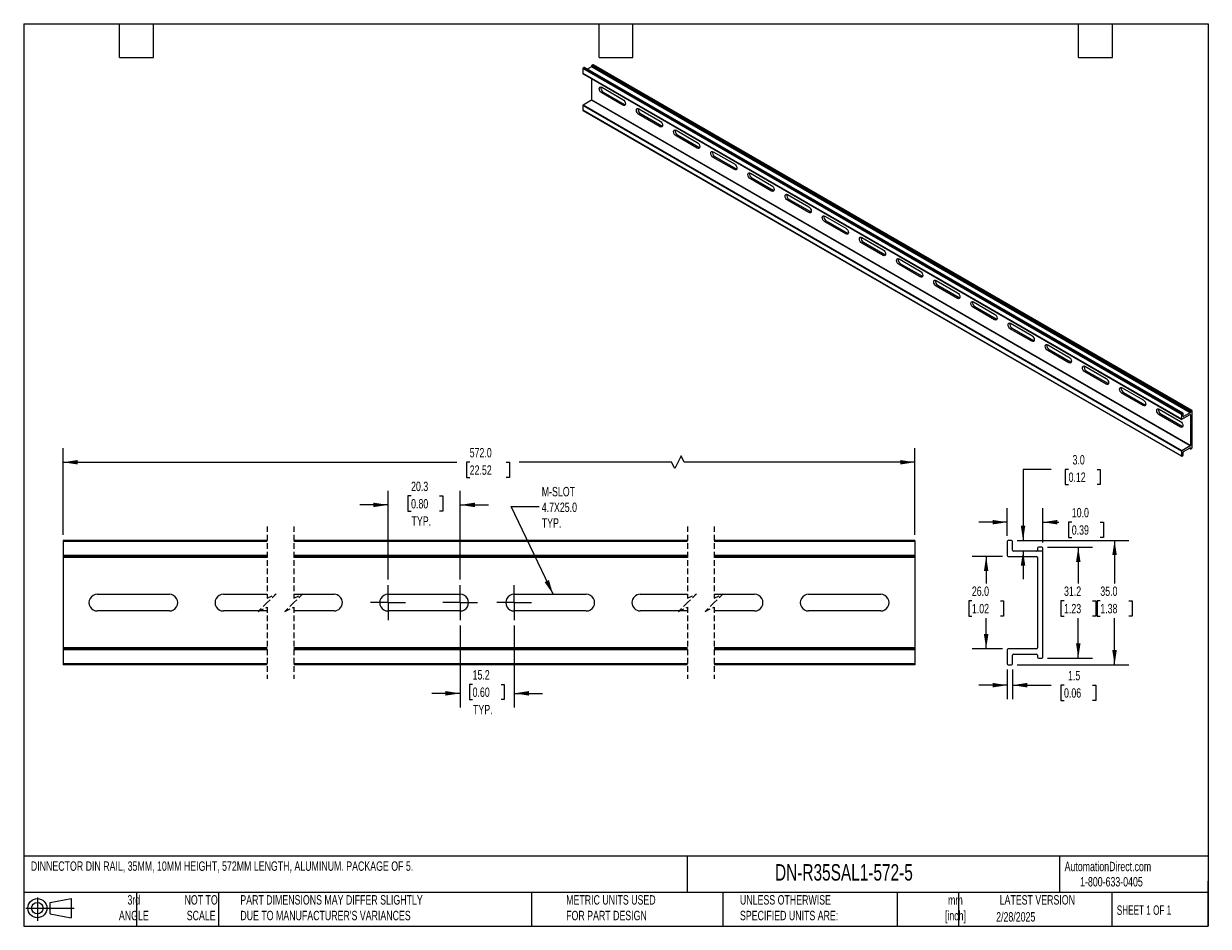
# Model space of a CAD drawing. Header units: millimetres. Extents: x 8 to 341, y 8 to 262.
import ezdxf

# ---------------------------------------------------------------- set-up
doc = ezdxf.new("R2010")
doc.units = ezdxf.units.MM
doc.header["$LTSCALE"] = 1.25
doc.linetypes.add('CENTERX2', pattern=[20.32, 12.7, -2.54, 2.54, -2.54])
doc.linetypes.add('HIDDEN', pattern=[1.905, 1.27, -0.635])
doc.layers.add('CENTER', color=40, linetype='CENTERX2')
doc.layers.add('DIMENSIONS', color=140, linetype='Continuous', lineweight=25)
doc.layers.add('TEXT', color=140, linetype='Continuous', lineweight=25)
doc.styles.add('SLDTEXTSTYLE0', font='TXT', dxfattribs={"width": 0.7})
doc.styles.add('SLDTEXTSTYLE1', font='TXT', dxfattribs={"width": 0.65})
doc.dimstyles.new('SLDDIMSTYLE0', dxfattribs={"dimtxt": 2.69751, "dimasz": 4.1275, "dimexe": 0, "dimexo": 0.0625, "dimgap": 0.674377, "dimtad": 0, "dimtih": 1, "dimtoh": 1, "dimrnd": 1e-09, "dimzin": 12, "dimdsep": 46, "dimtxsty": 'SLDTEXTSTYLE0', "dimsah": 1, "dimcen": 0.09, "dimadec": 0, "dimazin": 3, "dimtfac": 1, "dimtmove": 0, "dimatfit": 0, "dimfxl": 0, "dimfrac": 2, "dimtolj": 1, "dimtzin": 12, "dimarcsym": 0})
doc.dimstyles.new('SLDDIMSTYLE1', dxfattribs={"dimtxt": 2.69751, "dimasz": 4.1275, "dimexe": 0, "dimexo": 0.0625, "dimgap": 0.674377, "dimtad": 0, "dimtih": 1, "dimtoh": 1, "dimrnd": 1e-09, "dimzin": 4, "dimdsep": 46, "dimtxsty": 'SLDTEXTSTYLE0', "dimsah": 1, "dimcen": 0.09, "dimadec": 0, "dimazin": 1, "dimtfac": 1, "dimtofl": 0, "dimtmove": 0, "dimatfit": 3, "dimfxl": 0, "dimfrac": 2, "dimtolj": 1, "dimtzin": 12, "dimarcsym": 0})
doc.dimstyles.new('SLDDIMSTYLE2', dxfattribs={"dimtxt": 0.18, "dimasz": 4.1275, "dimexe": 0, "dimexo": 0.0625, "dimgap": 0, "dimtad": 0, "dimtih": 1, "dimtoh": 1, "dimdec": 0, "dimrnd": 1e-09, "dimzin": 0, "dimdsep": 46, "dimtxsty": 'Standard', "dimsah": 1, "dimcen": 0.09, "dimadec": 0, "dimazin": 0, "dimtfac": 4.1275, "dimtdec": 0, "dimtofl": 0, "dimtmove": 0, "dimatfit": 3, "dimfxl": 0, "dimfrac": 2, "dimtolj": 1, "dimtzin": 0, "dimarcsym": 0})
doc.dimstyles.new('SLDDIMSTYLE3', dxfattribs={"dimtxt": 2.69751, "dimasz": 4.1275, "dimexe": 0, "dimexo": 0.0625, "dimgap": 0.674377, "dimtad": 0, "dimtih": 1, "dimtoh": 1, "dimrnd": 1e-09, "dimzin": 4, "dimdsep": 46, "dimtxsty": 'SLDTEXTSTYLE0', "dimsah": 1, "dimcen": 0.09, "dimadec": 0, "dimazin": 1, "dimtfac": 1, "dimtmove": 0, "dimatfit": 0, "dimfxl": 0, "dimfrac": 2, "dimtolj": 1, "dimtzin": 12, "dimarcsym": 0})
doc.dimstyles.new('SLDDIMSTYLE4', dxfattribs={"dimtxt": 2.69751, "dimasz": 4.1275, "dimexe": 0, "dimexo": 0.0625, "dimgap": 0.674377, "dimtad": 0, "dimtih": 1, "dimtoh": 1, "dimrnd": 1e-09, "dimzin": 12, "dimdsep": 46, "dimtxsty": 'SLDTEXTSTYLE0', "dimsah": 1, "dimcen": 0.09, "dimadec": 0, "dimazin": 3, "dimtfac": 1, "dimtofl": 0, "dimtmove": 0, "dimatfit": 3, "dimfxl": 0, "dimfrac": 2, "dimtolj": 1, "dimtzin": 12, "dimarcsym": 0})

# ---------------------------------------------------------------- blocks, each defined once
blk = doc.blocks.new('Block11')
at = {"color": 7, "linetype": 'Continuous', "lineweight": 18}
for p, q in [((0, 3.6), (13.59, 3.6)), ((3.24, 6.64), (3.24, 0)), ((6.85, 5.21), (12.72, 6.29)), ((6.85, 2), (6.85, 5.21)), ((12.72, 6.29), (12.72, 0.91)), ((6.85, 2), (12.72, 0.91))]:
    blk.add_line(p, q, dxfattribs=at)
for radius in [2.69, 1.61]:
    blk.add_circle((3.24, 3.6), radius, dxfattribs=at)
blk = doc.blocks.new('Block12')
at = {"color": 7, "linetype": 'Continuous'}
blk.add_blockref('Block11', (0, 0), dxfattribs=at)
blk = doc.blocks.new('_D')
at = {"layer": 'DIMENSIONS'}
for p, q in [((130.77, 92.54), (130.77, 69.53)), ((145.97, 92.54), (145.97, 69.53)), ((130.77, 73.49), (122.83, 73.49)), ((134.27, 76.02), (133.36, 76.02)), ((133.36, 76.02), (133.36, 71.73)), ((142.28, 76.02), (143.19, 76.02)), ((143.19, 76.02), (143.19, 71.73)), ((145.97, 73.49), (153.91, 73.49)), ((133.36, 71.73), (134.27, 71.73)), ((143.19, 71.73), (142.28, 71.73))]:
    blk.add_line(p, q, dxfattribs=at)
for points in [[(130.77, 73.49), (126.64, 74.13), (126.64, 72.86)], [(145.97, 73.49), (150.1, 72.86), (150.1, 74.13)]]:
    blk.add_solid(points, dxfattribs=at)
at = {"layer": 'DIMENSIONS', "char_height": 2.646, "attachment_point": 1, "style": 'SLDTEXTSTYLE0'}
for s, insert in [('15.2', (134.27, 80.03)), ('0.60', (134.27, 75.14)), ('TYP.', (134.4, 70.25))]:
    blk.add_mtext(s, dxfattribs=dict(at, insert=insert))
blk = doc.blocks.new('_D_1')
at = {"layer": 'DIMENSIONS'}
for p, q in [((110.47, 105.5), (110.47, 130.49)), ((130.77, 105.5), (130.77, 130.49)), ((116.96, 129.04), (116.06, 129.04)), ((116.06, 129.04), (116.06, 124.76)), ((124.98, 129.04), (125.89, 129.04)), ((125.89, 129.04), (125.89, 124.76)), ((110.47, 126.52), (102.53, 126.52)), ((116.06, 124.76), (116.96, 124.76)), ((125.89, 124.76), (124.98, 124.76)), ((130.77, 126.52), (138.71, 126.52))]:
    blk.add_line(p, q, dxfattribs=at)
for points in [[(110.47, 126.52), (106.34, 127.16), (106.34, 125.89)], [(130.77, 126.52), (134.9, 125.89), (134.9, 127.16)]]:
    blk.add_solid(points, dxfattribs=at)
at = {"layer": 'DIMENSIONS', "char_height": 2.646, "attachment_point": 1, "style": 'SLDTEXTSTYLE0'}
for s, insert in [('20.3', (116.96, 133.06)), ('0.80', (116.96, 128.17)), ('TYP.', (117.09, 123.28))]:
    blk.add_mtext(s, dxfattribs=dict(at, insert=insert))
blk = doc.blocks.new('_D_2')
at = {"layer": 'DIMENSIONS'}
for p, q in [((19.04, 118.11), (19.04, 142.49)), ((192.92, 140.29), (191.16, 136.76)), ((193.81, 138.52), (192.92, 140.29)), ((258.73, 118.11), (258.73, 142.49)), ((19.04, 138.52), (129.8, 138.52)), ((133.45, 138.52), (132.54, 138.52)), ((132.54, 138.52), (132.54, 134.23)), ((143.71, 138.52), (144.62, 138.52)), ((144.62, 138.52), (144.62, 134.23)), ((190.28, 138.52), (147.37, 138.52)), ((191.16, 136.76), (190.28, 138.52)), ((258.73, 138.52), (193.81, 138.52)), ((132.54, 134.23), (133.45, 134.23)), ((144.62, 134.23), (143.71, 134.23))]:
    blk.add_line(p, q, dxfattribs=at)
for points in [[(19.04, 138.52), (23.16, 137.89), (23.16, 139.16)], [(258.73, 138.52), (254.6, 139.16), (254.6, 137.89)]]:
    blk.add_solid(points, dxfattribs=at)
at = {"layer": 'DIMENSIONS', "char_height": 2.646, "attachment_point": 1, "style": 'SLDTEXTSTYLE0'}
for s, insert in [('572.0', (133.45, 142.54)), ('22.52', (133.45, 137.64))]:
    blk.add_mtext(s, dxfattribs=dict(at, insert=insert))
blk = doc.blocks.new('SW_CENTERMARKSYMBOL_0')
at = {"layer": 'CENTER', "color": 0}
for p, q in [((0, 2.54), (0, 4.89)), ((-2.54, 0), (-4.89, 0)), ((0, 0), (-2.54, 0)), ((0, 0), (0, 2.54)), ((0, 0), (0, -2.54)), ((0, 0), (2.54, 0)), ((2.54, 0), (4.89, 0)), ((0, -2.54), (0, -4.89))]:
    blk.add_line(p, q, dxfattribs=at)
blk = doc.blocks.new('SW_CENTERMARKSYMBOL_1')
at = {"layer": 'CENTER', "color": 0}
for p, q in [((0, 2.54), (0, 4.89)), ((-2.54, 0), (-4.89, 0)), ((0, 0), (-2.54, 0)), ((0, 0), (0, 2.54)), ((0, 0), (0, -2.54)), ((0, 0), (2.54, 0)), ((2.54, 0), (4.89, 0)), ((0, -2.54), (0, -4.89))]:
    blk.add_line(p, q, dxfattribs=at)
blk = doc.blocks.new('SW_CENTERMARKSYMBOL_2')
at = {"layer": 'CENTER', "color": 0}
for p, q in [((0, 2.54), (0, 4.89)), ((-2.54, 0), (-4.89, 0)), ((0, 0), (-2.54, 0)), ((0, 0), (0, 2.54)), ((0, 0), (0, -2.54)), ((0, 0), (2.54, 0)), ((2.54, 0), (4.89, 0)), ((0, -2.54), (0, -4.89))]:
    blk.add_line(p, q, dxfattribs=at)
blk = doc.blocks.new('_D_3')
at = {"layer": 'DIMENSIONS'}
for p, q in [((283.4, 112.02), (274.82, 112.02)), ((278.79, 112.02), (278.79, 104.43)), ((274.78, 99.54), (273.88, 99.54)), ((273.88, 99.54), (273.88, 95.25)), ((282.8, 99.54), (283.7, 99.54)), ((283.7, 99.54), (283.7, 95.25)), ((273.88, 95.25), (274.78, 95.25)), ((278.79, 86.02), (278.79, 94.65)), ((283.7, 95.25), (282.8, 95.25)), ((283.4, 86.02), (274.82, 86.02))]:
    blk.add_line(p, q, dxfattribs=at)
for points in [[(278.79, 112.02), (278.16, 107.89), (279.43, 107.89)], [(278.79, 86.02), (279.43, 90.15), (278.16, 90.15)]]:
    blk.add_solid(points, dxfattribs=at)
at = {"layer": 'DIMENSIONS', "char_height": 2.646, "attachment_point": 1, "style": 'SLDTEXTSTYLE0'}
for s, insert in [('26.0', (274.78, 103.56)), ('1.02', (274.78, 98.66))]:
    blk.add_mtext(s, dxfattribs=dict(at, insert=insert))
blk = doc.blocks.new('_D_4')
at = {"layer": 'DIMENSIONS'}
for p, q in [((297.12, 136.52), (289.18, 136.52)), ((289.18, 136.52), (289.18, 116.52)), ((301.98, 136.52), (301.07, 136.52)), ((301.07, 136.52), (301.07, 132.23)), ((310, 136.52), (310.9, 136.52)), ((310.9, 136.52), (310.9, 132.23)), ((301.07, 132.23), (301.98, 132.23)), ((310.9, 132.23), (310, 132.23)), ((287.53, 116.52), (293.15, 116.52)), ((289.18, 113.52), (289.18, 105.58)), ((294.53, 113.52), (293.15, 113.52))]:
    blk.add_line(p, q, dxfattribs=at)
for points in [[(289.18, 116.52), (289.81, 120.65), (288.54, 120.65)], [(289.18, 113.52), (288.54, 109.39), (289.81, 109.39)]]:
    blk.add_solid(points, dxfattribs=at)
at = {"layer": 'DIMENSIONS', "char_height": 2.646, "attachment_point": 1, "style": 'SLDTEXTSTYLE0'}
for s, insert in [('3.0', (303.1, 140.54)), ('0.12', (301.98, 135.64))]:
    blk.add_mtext(s, dxfattribs=dict(at, insert=insert))
blk = doc.blocks.new('_D_5')
at = {"layer": 'DIMENSIONS'}
for p, q in [((284.72, 117.84), (284.72, 125.62)), ((294.72, 115.94), (294.72, 125.62)), ((284.72, 121.66), (276.78, 121.66)), ((294.72, 121.66), (299.23, 121.66)), ((302.89, 121.66), (301.98, 121.66)), ((301.98, 121.66), (301.98, 117.37)), ((310.91, 121.66), (311.81, 121.66)), ((311.81, 121.66), (311.81, 117.37)), ((301.98, 117.37), (302.89, 117.37)), ((311.81, 117.37), (310.91, 117.37))]:
    blk.add_line(p, q, dxfattribs=at)
for points in [[(284.72, 121.66), (280.59, 122.29), (280.59, 121.02)], [(294.72, 121.66), (298.84, 121.02), (298.84, 122.29)]]:
    blk.add_solid(points, dxfattribs=at)
at = {"layer": 'DIMENSIONS', "char_height": 2.646, "attachment_point": 1, "style": 'SLDTEXTSTYLE0'}
for s, insert in [('10.0', (302.89, 125.67)), ('0.39', (302.89, 120.78))]:
    blk.add_mtext(s, dxfattribs=dict(at, insert=insert))
blk = doc.blocks.new('_D_6')
at = {"layer": 'DIMENSIONS'}
for p, q in [((296.03, 114.62), (308.68, 114.62)), ((304.72, 114.62), (304.72, 104.43)), ((300.71, 99.54), (299.8, 99.54)), ((299.8, 99.54), (299.8, 95.25)), ((308.72, 99.54), (309.63, 99.54)), ((309.63, 99.54), (309.63, 95.25)), ((299.8, 95.25), (300.71, 95.25)), ((304.72, 83.42), (304.72, 94.65)), ((309.63, 95.25), (308.72, 95.25)), ((296.03, 83.42), (308.68, 83.42))]:
    blk.add_line(p, q, dxfattribs=at)
for points in [[(304.72, 114.62), (304.08, 110.49), (305.35, 110.49)], [(304.72, 83.42), (305.35, 87.55), (304.08, 87.55)]]:
    blk.add_solid(points, dxfattribs=at)
at = {"layer": 'DIMENSIONS', "char_height": 2.646, "attachment_point": 1, "style": 'SLDTEXTSTYLE0'}
for s, insert in [('31.2', (300.71, 103.56)), ('1.23', (300.71, 98.66))]:
    blk.add_mtext(s, dxfattribs=dict(at, insert=insert))
blk = doc.blocks.new('_D_7')
at = {"layer": 'DIMENSIONS'}
for p, q in [((287.53, 116.52), (318.9, 116.52)), ((314.93, 116.52), (314.93, 104.43)), ((310.92, 99.54), (310.01, 99.54)), ((310.01, 99.54), (310.01, 95.25)), ((318.93, 99.54), (319.84, 99.54)), ((319.84, 99.54), (319.84, 95.25)), ((310.01, 95.25), (310.92, 95.25)), ((314.93, 81.52), (314.93, 94.65)), ((319.84, 95.25), (318.93, 95.25)), ((287.53, 81.52), (318.9, 81.52))]:
    blk.add_line(p, q, dxfattribs=at)
for points in [[(314.93, 116.52), (314.29, 112.39), (315.56, 112.39)], [(314.93, 81.52), (315.56, 85.65), (314.29, 85.65)]]:
    blk.add_solid(points, dxfattribs=at)
at = {"layer": 'DIMENSIONS', "char_height": 2.646, "attachment_point": 1, "style": 'SLDTEXTSTYLE0'}
for s, insert in [('35.0', (310.92, 103.56)), ('1.38', (310.92, 98.66))]:
    blk.add_mtext(s, dxfattribs=dict(at, insert=insert))
blk = doc.blocks.new('_D_8')
at = {"layer": 'DIMENSIONS'}
for p, q in [((284.72, 80.2), (284.72, 71.82)), ((286.22, 80.2), (286.22, 71.82)), ((284.72, 75.79), (276.78, 75.79)), ((286.22, 75.79), (297.05, 75.79)), ((300.71, 75.79), (299.8, 75.79)), ((299.8, 75.79), (299.8, 71.5)), ((308.72, 75.79), (309.63, 75.79)), ((309.63, 75.79), (309.63, 71.5)), ((299.8, 71.5), (300.71, 71.5)), ((309.63, 71.5), (308.72, 71.5))]:
    blk.add_line(p, q, dxfattribs=at)
for points in [[(284.72, 75.79), (280.59, 76.43), (280.59, 75.16)], [(286.22, 75.79), (290.34, 75.16), (290.34, 76.43)]]:
    blk.add_solid(points, dxfattribs=at)
at = {"layer": 'DIMENSIONS', "char_height": 2.646, "attachment_point": 1, "style": 'SLDTEXTSTYLE0'}
for s, insert in [('1.5', (301.83, 79.81)), ('0.06', (300.71, 74.92))]:
    blk.add_mtext(s, dxfattribs=dict(at, insert=insert))

msp = doc.modelspace()

# ---------------------------------------------------------------- linework, layer by layer
for p, q in [((336.303, 152.8), (167.776, 250.088)), ((167.776, 250.088), (167.776, 249.897)), ((168.139, 250.389), (167.855, 250.225)), ((336.382, 152.937), (167.855, 250.225)), ((336.666, 153.101), (168.139, 250.389)), ((336.722, 153.106), (168.195, 250.395)), ((333.799, 152.001), (165.272, 249.289)), ((165.272, 249.289), (165.272, 247.941)), ((333.799, 150.652), (165.272, 247.941)), ((165.295, 247.889), (333.822, 150.601)), ((165.635, 249.59), (165.351, 249.426)), ((333.878, 152.137), (165.351, 249.426)), ((334.162, 152.301), (165.635, 249.59)), ((334.218, 152.307), (165.691, 249.595)), ((167.697, 249.76), (166.551, 249.098)), ((336.224, 152.471), (167.697, 249.76)), ((336.303, 152.608), (167.776, 249.897)), ((167.776, 246.457), (167.776, 240.54)), ((170.605, 244.039), (176.585, 240.586)), ((167.697, 240.404), (165.351, 239.049)), ((336.224, 143.115), (167.697, 240.404)), ((336.303, 143.252), (167.776, 240.54)), ((171.046, 242.695), (170.605, 242.44)), ((176.585, 238.987), (170.605, 242.44)), ((171.046, 242.695), (177.027, 239.242)), ((333.799, 141.624), (165.272, 238.912)), ((165.272, 238.912), (165.272, 237.564)), ((333.799, 140.275), (165.272, 237.564)), ((165.295, 237.513), (333.822, 140.224)), ((333.878, 141.76), (165.351, 239.049)), ((177.027, 239.242), (176.585, 238.987)), ((177.027, 239.242), (177.243, 239.157)), ((181.064, 238.001), (187.045, 234.548)), ((181.506, 236.657), (181.064, 236.402)), ((187.045, 232.949), (181.064, 236.402)), ((181.506, 236.657), (187.487, 233.204)), ((187.487, 233.204), (187.045, 232.949)), ((187.487, 233.204), (187.703, 233.119)), ((191.523, 231.963), (197.504, 228.51)), ((191.965, 230.619), (191.523, 230.364)), ((197.504, 226.911), (191.523, 230.364)), ((191.965, 230.619), (197.946, 227.166)), ((197.946, 227.166), (197.504, 226.911)), ((197.946, 227.166), (198.162, 227.081)), ((201.982, 225.925), (207.963, 222.472)), ((202.424, 224.581), (201.982, 224.326)), ((207.963, 220.873), (201.982, 224.326)), ((202.424, 224.581), (208.405, 221.128)), ((208.405, 221.128), (207.963, 220.873)), ((208.405, 221.128), (208.621, 221.043)), ((212.442, 219.887), (218.423, 216.434)), ((212.884, 218.543), (212.442, 218.288)), ((218.423, 214.835), (212.442, 218.288)), ((212.884, 218.543), (218.865, 215.09)), ((218.865, 215.09), (218.423, 214.835)), ((218.865, 215.09), (219.08, 215.005)), ((222.901, 213.849), (228.882, 210.396)), ((223.343, 212.505), (222.901, 212.25)), ((228.882, 208.797), (222.901, 212.25)), ((223.343, 212.505), (229.324, 209.052)), ((229.324, 209.052), (228.882, 208.797)), ((229.324, 209.052), (229.54, 208.967)), ((233.36, 207.811), (239.341, 204.358)), ((233.802, 206.467), (233.36, 206.212)), ((239.341, 202.759), (233.36, 206.212)), ((233.802, 206.467), (239.783, 203.014)), ((239.783, 203.014), (239.341, 202.759)), ((239.783, 203.014), (239.999, 202.929)), ((243.82, 201.773), (249.8, 198.32)), ((244.261, 200.429), (243.82, 200.174)), ((249.8, 196.721), (243.82, 200.174)), ((244.261, 200.429), (250.242, 196.976)), ((250.242, 196.976), (249.8, 196.721)), ((250.242, 196.976), (250.458, 196.891)), ((254.279, 195.735), (260.26, 192.282)), ((254.721, 194.391), (254.279, 194.136)), ((260.26, 190.683), (254.279, 194.136)), ((254.721, 194.391), (260.702, 190.938)), ((260.702, 190.938), (260.26, 190.683)), ((260.702, 190.938), (260.918, 190.853)), ((264.738, 189.697), (270.719, 186.244)), ((265.18, 188.353), (264.738, 188.098)), ((270.719, 184.645), (264.738, 188.098)), ((265.18, 188.353), (271.161, 184.9)), ((271.161, 184.9), (270.719, 184.645)), ((271.161, 184.9), (271.377, 184.815)), ((275.197, 183.659), (281.178, 180.206)), ((275.639, 182.315), (275.197, 182.06)), ((281.178, 178.607), (275.197, 182.06)), ((275.639, 182.315), (281.62, 178.862)), ((281.62, 178.862), (281.178, 178.607)), ((281.62, 178.862), (281.836, 178.777)), ((285.657, 177.621), (291.638, 174.168)), ((286.099, 176.277), (285.657, 176.022)), ((291.638, 172.569), (285.657, 176.022)), ((286.099, 176.277), (292.08, 172.824)), ((292.08, 172.824), (291.638, 172.569)), ((292.08, 172.824), (292.295, 172.739)), ((296.116, 171.583), (302.097, 168.13)), ((296.558, 170.239), (296.116, 169.984)), ((296.558, 170.239), (302.539, 166.786)), ((302.097, 166.531), (296.116, 169.984)), ((302.539, 166.786), (302.097, 166.531)), ((302.539, 166.786), (302.755, 166.701)), ((306.575, 165.545), (312.556, 162.092)), ((307.017, 164.201), (306.575, 163.946)), ((312.556, 160.493), (306.575, 163.946)), ((307.017, 164.201), (312.998, 160.748)), ((312.998, 160.748), (312.556, 160.493)), ((312.998, 160.748), (313.214, 160.663)), ((317.035, 159.507), (323.015, 156.054)), ((317.476, 158.163), (317.035, 157.908)), ((323.015, 154.455), (317.035, 157.908)), ((317.476, 158.163), (323.457, 154.71)), ((323.457, 154.71), (323.015, 154.455)), ((323.457, 154.71), (323.673, 154.625)), ((327.494, 153.469), (333.475, 150.016)), ((327.936, 152.125), (327.494, 151.87)), ((333.475, 148.417), (327.494, 151.87)), ((327.936, 152.125), (333.917, 148.672)), ((333.799, 152.001), (333.799, 150.652)), ((334.162, 152.301), (333.878, 152.137)), ((333.878, 150.606), (336.224, 151.961)), ((334.241, 151.417), (334.241, 152.256)), ((334.32, 151.372), (334.241, 151.417)), ((336.224, 152.471), (334.32, 151.372)), ((336.303, 151.915), (336.224, 151.961)), ((336.303, 152.8), (336.303, 152.608)), ((336.303, 151.915), (336.303, 143.252)), ((336.666, 153.101), (336.382, 152.937)), ((336.745, 142.622), (336.745, 153.055)), ((333.917, 148.672), (333.475, 148.417)), ((333.917, 148.672), (334.133, 148.587)), ((333.799, 141.624), (333.799, 140.275)), ((336.224, 143.115), (333.878, 141.76)), ((333.878, 140.229), (334.162, 140.393)), ((334.241, 140.53), (334.241, 141.368)), ((334.32, 141.505), (336.224, 142.605)), ((336.025, 142.49), (336.326, 142.316)), ((336.303, 142.367), (336.058, 142.509)), ((336.303, 142.559), (336.224, 142.605)), ((336.303, 142.559), (336.303, 142.367)), ((336.382, 142.322), (336.666, 142.486)), ((76.47, 116.521), (19.037, 116.521)), ((19.037, 116.521), (19.037, 116.253)), ((76.47, 116.253), (19.037, 116.253)), ((19.037, 116.253), (19.037, 112.289)), ((194.749, 116.521), (83.97, 116.521)), ((194.749, 116.253), (83.97, 116.253)), ((258.731, 116.521), (202.249, 116.521)), ((258.731, 116.253), (202.249, 116.253)), ((258.731, 116.521), (258.731, 116.253)), ((258.731, 116.253), (258.731, 112.289)), ((284.715, 116.253), (284.715, 112.289)), ((285.947, 116.521), (284.983, 116.521)), ((286.215, 113.789), (286.215, 116.253)), ((292.947, 113.521), (286.483, 113.521)), ((293.215, 114.353), (293.215, 113.789)), ((294.447, 114.621), (293.483, 114.621)), ((294.715, 83.689), (294.715, 114.353)), ((76.47, 112.289), (19.037, 112.289)), ((19.037, 112.289), (19.037, 112.021)), ((76.47, 112.021), (19.037, 112.021)), ((19.037, 112.021), (19.037, 111.753)), ((76.47, 111.753), (19.037, 111.753)), ((19.037, 111.753), (19.037, 86.289)), ((194.749, 112.289), (83.97, 112.289)), ((194.749, 112.021), (83.97, 112.021)), ((194.749, 111.753), (83.97, 111.753)), ((258.731, 112.289), (202.249, 112.289)), ((258.731, 112.021), (202.249, 112.021)), ((258.731, 111.753), (202.249, 111.753)), ((258.731, 112.289), (258.731, 112.021)), ((258.731, 112.021), (258.731, 111.753)), ((258.731, 111.753), (258.731, 86.289)), ((284.983, 112.021), (292.947, 112.021)), ((293.215, 111.753), (293.215, 86.289)), ((28.637, 101.371), (48.937, 101.371)), ((64.137, 101.371), (76.47, 101.371)), ((83.97, 101.371), (95.268, 101.371)), ((110.468, 101.371), (130.768, 101.371)), ((145.968, 101.371), (166.268, 101.371)), ((181.468, 101.371), (194.749, 101.371)), ((202.249, 101.371), (213.631, 101.371)), ((228.831, 101.371), (249.131, 101.371)), ((48.937, 96.671), (28.637, 96.671)), ((76.47, 96.671), (64.137, 96.671)), ((95.268, 96.671), (83.97, 96.671)), ((130.768, 96.671), (110.468, 96.671)), ((166.268, 96.671), (145.968, 96.671)), ((194.749, 96.671), (181.468, 96.671)), ((213.631, 96.671), (202.249, 96.671)), ((249.131, 96.671), (228.831, 96.671)), ((76.47, 86.289), (19.037, 86.289)), ((19.037, 86.289), (19.037, 86.021)), ((76.47, 86.021), (19.037, 86.021)), ((19.037, 86.021), (19.037, 85.753)), ((76.47, 85.753), (19.037, 85.753)), ((19.037, 85.753), (19.037, 81.789)), ((194.749, 86.289), (83.97, 86.289)), ((194.749, 86.021), (83.97, 86.021)), ((194.749, 85.753), (83.97, 85.753)), ((258.731, 86.289), (202.249, 86.289)), ((258.731, 86.021), (202.249, 86.021)), ((258.731, 85.753), (202.249, 85.753)), ((258.731, 86.289), (258.731, 86.021)), ((258.731, 86.021), (258.731, 85.753)), ((258.731, 85.753), (258.731, 81.789)), ((284.715, 85.753), (284.715, 81.789)), ((292.947, 86.021), (284.983, 86.021)), ((286.215, 81.789), (286.215, 84.253)), ((286.483, 84.521), (292.947, 84.521)), ((293.215, 84.253), (293.215, 83.689)), ((293.483, 83.421), (294.447, 83.421)), ((76.47, 81.789), (19.037, 81.789)), ((19.037, 81.789), (19.037, 81.521)), ((76.47, 81.521), (19.037, 81.521)), ((194.749, 81.789), (83.97, 81.789)), ((194.749, 81.521), (83.97, 81.521)), ((258.731, 81.789), (202.249, 81.789)), ((258.731, 81.521), (202.249, 81.521)), ((258.731, 81.789), (258.731, 81.521)), ((284.983, 81.521), (285.947, 81.521))]:
    msp.add_line(p, q)
at = {"color": 7, "linetype": 'HIDDEN', "lineweight": 18}
for p, q in [((76.47, 120.49), (76.47, 100.271)), ((83.97, 120.49), (83.97, 100.271)), ((194.749, 120.49), (194.749, 100.271)), ((202.249, 120.49), (202.249, 100.271)), ((76.47, 100.271), (78.97, 101.521)), ((78.97, 101.521), (76.47, 99.021)), ((83.97, 100.271), (86.47, 101.521)), ((86.47, 101.521), (83.97, 99.021)), ((194.749, 100.271), (197.249, 101.521)), ((197.249, 101.521), (194.749, 99.021)), ((202.249, 100.271), (204.749, 101.521)), ((204.749, 101.521), (202.249, 99.021)), ((76.47, 99.021), (73.97, 96.521)), ((73.97, 96.521), (76.47, 97.771)), ((76.47, 97.771), (76.47, 77.552)), ((83.97, 99.021), (81.47, 96.521)), ((81.47, 96.521), (83.97, 97.771)), ((83.97, 97.771), (83.97, 77.552)), ((194.749, 99.021), (192.249, 96.521)), ((192.249, 96.521), (194.749, 97.771)), ((194.749, 97.771), (194.749, 77.552)), ((202.249, 99.021), (199.749, 96.521)), ((199.749, 96.521), (202.249, 97.771)), ((202.249, 97.771), (202.249, 77.552))]:
    msp.add_line(p, q, dxfattribs=at)
at = {"flags": 128}
for points in [[(170.605, 242.44), (170.34, 242.654), (170.115, 242.957), (169.965, 243.303), (169.912, 243.639), (169.965, 243.915), (170.115, 244.087), (170.34, 244.131), (170.605, 244.039)], [(176.585, 240.586), (176.85, 240.372), (177.075, 240.069), (177.225, 239.723), (177.278, 239.387), (177.225, 239.111), (177.075, 238.939), (176.85, 238.895), (176.585, 238.987)], [(181.064, 236.402), (180.799, 236.616), (180.574, 236.919), (180.424, 237.265), (180.371, 237.601), (180.424, 237.877), (180.574, 238.049), (180.799, 238.093), (181.064, 238.001)], [(187.045, 234.548), (187.31, 234.334), (187.534, 234.031), (187.684, 233.685), (187.737, 233.349), (187.684, 233.073), (187.534, 232.901), (187.31, 232.857), (187.045, 232.949)], [(191.523, 230.364), (191.258, 230.578), (191.034, 230.881), (190.883, 231.227), (190.831, 231.563), (190.883, 231.839), (191.034, 232.011), (191.258, 232.055), (191.523, 231.963)], [(197.504, 228.51), (197.769, 228.296), (197.994, 227.993), (198.144, 227.647), (198.196, 227.311), (198.144, 227.035), (197.994, 226.863), (197.769, 226.819), (197.504, 226.911)], [(201.982, 224.326), (201.717, 224.54), (201.493, 224.843), (201.343, 225.189), (201.29, 225.525), (201.343, 225.801), (201.493, 225.973), (201.717, 226.017), (201.982, 225.925)], [(207.963, 222.472), (208.228, 222.258), (208.453, 221.955), (208.603, 221.609), (208.656, 221.273), (208.603, 220.997), (208.453, 220.825), (208.228, 220.781), (207.963, 220.873)], [(212.442, 218.288), (212.177, 218.502), (211.952, 218.805), (211.802, 219.151), (211.749, 219.487), (211.802, 219.763), (211.952, 219.935), (212.177, 219.979), (212.442, 219.887)], [(218.423, 216.434), (218.688, 216.22), (218.912, 215.917), (219.062, 215.571), (219.115, 215.235), (219.062, 214.959), (218.912, 214.787), (218.688, 214.743), (218.423, 214.835)], [(222.901, 212.25), (222.636, 212.464), (222.411, 212.767), (222.261, 213.113), (222.209, 213.449), (222.261, 213.725), (222.411, 213.897), (222.636, 213.941), (222.901, 213.849)], [(228.882, 210.396), (229.147, 210.182), (229.371, 209.879), (229.522, 209.533), (229.574, 209.197), (229.522, 208.921), (229.371, 208.749), (229.147, 208.705), (228.882, 208.797)], [(233.36, 206.212), (233.095, 206.426), (232.871, 206.729), (232.721, 207.075), (232.668, 207.411), (232.721, 207.686), (232.871, 207.859), (233.095, 207.903), (233.36, 207.811)], [(239.341, 204.358), (239.606, 204.144), (239.831, 203.841), (239.981, 203.495), (240.034, 203.159), (239.981, 202.883), (239.831, 202.711), (239.606, 202.667), (239.341, 202.759)], [(243.82, 200.174), (243.555, 200.388), (243.33, 200.691), (243.18, 201.037), (243.127, 201.373), (243.18, 201.648), (243.33, 201.821), (243.555, 201.865), (243.82, 201.773)], [(249.8, 198.32), (250.065, 198.106), (250.29, 197.803), (250.44, 197.457), (250.493, 197.121), (250.44, 196.845), (250.29, 196.673), (250.065, 196.629), (249.8, 196.721)], [(254.279, 194.136), (254.014, 194.35), (253.789, 194.652), (253.639, 194.999), (253.586, 195.335), (253.639, 195.61), (253.789, 195.783), (254.014, 195.827), (254.279, 195.735)], [(260.26, 192.282), (260.525, 192.068), (260.749, 191.765), (260.899, 191.419), (260.952, 191.083), (260.899, 190.807), (260.749, 190.635), (260.525, 190.591), (260.26, 190.683)], [(264.738, 188.098), (264.473, 188.311), (264.249, 188.614), (264.098, 188.961), (264.046, 189.297), (264.098, 189.572), (264.249, 189.745), (264.473, 189.789), (264.738, 189.697)], [(270.719, 186.244), (270.984, 186.03), (271.209, 185.727), (271.359, 185.381), (271.411, 185.045), (271.359, 184.769), (271.209, 184.596), (270.984, 184.553), (270.719, 184.645)], [(275.197, 182.06), (274.932, 182.273), (274.708, 182.576), (274.558, 182.922), (274.505, 183.259), (274.558, 183.534), (274.708, 183.707), (274.932, 183.751), (275.197, 183.659)], [(281.178, 180.206), (281.443, 179.992), (281.668, 179.689), (281.818, 179.343), (281.871, 179.007), (281.818, 178.731), (281.668, 178.558), (281.443, 178.515), (281.178, 178.607)], [(285.657, 176.022), (285.392, 176.235), (285.167, 176.538), (285.017, 176.884), (284.964, 177.221), (285.017, 177.496), (285.167, 177.669), (285.392, 177.713), (285.657, 177.621)], [(291.638, 174.168), (291.903, 173.954), (292.127, 173.651), (292.277, 173.305), (292.33, 172.969), (292.277, 172.693), (292.127, 172.52), (291.903, 172.477), (291.638, 172.569)], [(296.116, 169.984), (295.851, 170.197), (295.626, 170.5), (295.476, 170.846), (295.424, 171.183), (295.476, 171.458), (295.626, 171.631), (295.851, 171.675), (296.116, 171.583)], [(302.097, 168.13), (302.362, 167.916), (302.587, 167.613), (302.737, 167.267), (302.789, 166.931), (302.737, 166.655), (302.587, 166.482), (302.362, 166.439), (302.097, 166.531)], [(306.575, 163.946), (306.31, 164.159), (306.086, 164.462), (305.936, 164.808), (305.883, 165.145), (305.936, 165.42), (306.086, 165.593), (306.31, 165.637), (306.575, 165.545)], [(312.556, 162.092), (312.821, 161.878), (313.046, 161.575), (313.196, 161.229), (313.249, 160.893), (313.196, 160.617), (313.046, 160.444), (312.821, 160.401), (312.556, 160.493)], [(317.035, 157.908), (316.77, 158.121), (316.545, 158.424), (316.395, 158.77), (316.342, 159.107), (316.395, 159.382), (316.545, 159.555), (316.77, 159.599), (317.035, 159.507)], [(323.015, 156.054), (323.28, 155.84), (323.505, 155.537), (323.655, 155.191), (323.708, 154.855), (323.655, 154.579), (323.505, 154.406), (323.28, 154.363), (323.015, 154.455)], [(327.494, 151.87), (327.229, 152.083), (327.004, 152.386), (326.854, 152.732), (326.801, 153.069), (326.854, 153.344), (327.004, 153.517), (327.229, 153.561), (327.494, 153.469)], [(333.475, 150.016), (333.74, 149.802), (333.964, 149.499), (334.114, 149.153), (334.167, 148.817), (334.114, 148.541), (333.964, 148.368), (333.74, 148.325), (333.475, 148.417)]]:
    msp.add_lwpolyline(points, dxfattribs=at)
for centre, radius, start, end in [((167.948, 250.081), 0.172, 122.60548, 177.39452), ((168.172, 250.344), 0.0562, 65.69288, 125.61758), ((165.325, 247.934), 0.0536, 172.74417, 235.94365), ((165.443, 249.281), 0.172, 122.60548, 177.39452), ((165.667, 249.544), 0.0562, 65.69288, 125.61758), ((167.605, 249.904), 0.172, 302.60548, 357.39452), ((171.747, 243.883), 1.38, 169.96929, 239.47676), ((167.605, 240.548), 0.172, 302.60548, 357.39452), ((165.325, 237.557), 0.0536, 172.74417, 235.94365), ((165.443, 238.905), 0.172, 122.60548, 177.39452), ((182.206, 237.845), 1.38, 169.96929, 239.47676), ((192.666, 231.807), 1.38, 169.96929, 239.47676), ((203.125, 225.769), 1.38, 169.96929, 239.47676), ((213.584, 219.731), 1.38, 169.96929, 239.47676), ((224.044, 213.693), 1.38, 169.96929, 239.47676), ((234.503, 207.655), 1.38, 169.96929, 239.47676), ((244.962, 201.617), 1.38, 169.96929, 239.47676), ((255.421, 195.579), 1.38, 169.96929, 239.47676), ((265.881, 189.541), 1.38, 169.96929, 239.47676), ((276.34, 183.503), 1.38, 169.96929, 239.47676), ((286.799, 177.465), 1.38, 169.96929, 239.47676), ((297.259, 171.427), 1.38, 169.96929, 239.47676), ((307.718, 165.389), 1.38, 169.96929, 239.47676), ((318.177, 159.351), 1.38, 169.96929, 239.47676), ((328.636, 153.313), 1.38, 169.96929, 239.47676), ((333.847, 150.644), 0.0488, 170.78596, 309.20329), ((333.97, 151.993), 0.172, 122.60548, 177.39452), ((334.193, 152.264), 0.0488, 350.78596, 129.20329), ((334.289, 151.41), 0.0488, 170.78596, 309.20329), ((336.132, 152.616), 0.172, 302.60548, 357.39452), ((336.255, 151.923), 0.0488, 350.78596, 129.20329), ((336.475, 152.792), 0.172, 122.60548, 177.39452), ((336.697, 153.063), 0.0488, 350.78596, 129.20329), ((333.847, 140.267), 0.0488, 170.78596, 309.20329), ((333.97, 141.616), 0.172, 122.60548, 177.39452), ((334.069, 140.538), 0.172, 302.60548, 357.39452), ((334.412, 141.361), 0.172, 122.60548, 177.39452), ((336.132, 143.26), 0.172, 302.60548, 357.39452), ((336.255, 142.567), 0.0488, 350.78596, 129.20329), ((336.351, 142.359), 0.0488, 170.78596, 309.20329), ((336.574, 142.63), 0.172, 302.60548, 357.39452), ((284.983, 116.253), 0.268, 90, 180), ((285.947, 116.253), 0.268, 0, 90), ((286.483, 113.789), 0.268, 180, 270), ((292.947, 113.789), 0.268, 270, 0), ((293.483, 114.353), 0.268, 90, 180), ((294.447, 114.353), 0.268, 0, 90), ((284.983, 112.289), 0.268, 180, 270), ((292.947, 111.753), 0.268, 0, 90), ((28.637, 99.021), 2.35, 89.99994, 270.00006), ((48.937, 99.021), 2.35, 269.99994, 90.00006), ((64.137, 99.021), 2.35, 89.99994, 270.00006), ((95.268, 99.021), 2.35, 270.00003, 89.99997), ((110.468, 99.021), 2.35, 89.99998, 270.00002), ((130.768, 99.021), 2.35, 269.99999, 90.00001), ((145.968, 99.021), 2.35, 89.99999, 270.00001), ((166.268, 99.021), 2.35, 269.99998, 90.00002), ((181.468, 99.021), 2.35, 90.00003, 269.99997), ((213.631, 99.021), 2.35, 269.99994, 90.00006), ((228.831, 99.021), 2.35, 89.99994, 270.00006), ((249.131, 99.021), 2.35, 269.99994, 90.00006), ((284.983, 85.753), 0.268, 90, 180), ((286.483, 84.253), 0.268, 90, 180), ((292.947, 86.289), 0.268, 270, 0), ((292.947, 84.253), 0.268, 0, 90), ((293.483, 83.689), 0.268, 180, 270), ((294.447, 83.689), 0.268, 270, 0), ((284.983, 81.789), 0.268, 180, 270), ((285.947, 81.789), 0.268, 270, 0)]:
    msp.add_arc(centre, radius, start, end)
at = {"layer": 'TEXT'}
for p, q in [((7.937, 261.937), (341.312, 261.937)), ((7.937, 261.937), (7.937, 7.937)), ((34.925, 252.412), (34.925, 261.937)), ((44.45, 252.412), (44.45, 261.937)), ((169.863, 252.412), (169.863, 261.937)), ((179.387, 252.412), (179.387, 261.937)), ((304.8, 252.412), (304.8, 261.937)), ((314.325, 252.412), (314.325, 261.937)), ((341.312, 261.937), (341.312, 7.937)), ((34.925, 252.412), (44.45, 252.412)), ((169.863, 252.412), (179.387, 252.412)), ((304.8, 252.412), (314.325, 252.412)), ((341.312, 27.658), (7.937, 27.658)), ((194.699, 27.658), (194.699, 17.462)), ((299.469, 27.658), (299.469, 17.462)), ((341.312, 7.937), (341.312, 20.637)), ((341.312, 17.462), (7.937, 17.462)), ((39.687, 17.462), (39.687, 7.937)), ((62.765, 17.462), (62.765, 7.937)), ((150.808, 17.462), (150.808, 7.937)), ((204.725, 17.462), (204.725, 7.937)), ((253.78, 17.462), (253.78, 7.937)), ((271.015, 17.462), (271.015, 7.937)), ((314.186, 17.462), (314.186, 7.937)), ((7.937, 7.937), (341.312, 7.937))]:
    msp.add_line(p, q, dxfattribs=at)

# ---------------------------------------------------------------- block references
at = {"layer": 'CENTER'}
for name, p in [('SW_CENTERMARKSYMBOL_0', (110.468, 99.021)), ('SW_CENTERMARKSYMBOL_1', (130.768, 99.021)), ('SW_CENTERMARKSYMBOL_2', (145.968, 99.021))]:
    msp.add_blockref(name, p, dxfattribs=at)
at = {"layer": 'TEXT'}
msp.add_blockref('Block12', (8.547, 9.442), dxfattribs=at)

# ---------------------------------------------------------------- texts
at = {"color": 179, "linetype": 'Continuous', "lineweight": 18, "char_height": 2.64583, "attachment_point": 1, "style": 'SLDTEXTSTYLE0'}
for s, insert in [('AutomationDirect.com', (300.869, 26.096)), ('1-800-633-0405', (305.239, 21.796))]:
    msp.add_mtext(s, dxfattribs=dict(at, insert=insert))
at = {"layer": 'DIMENSIONS', "insert": (153.736, 131.585), "char_height": 2.64583, "attachment_point": 1, "style": 'SLDTEXTSTYLE0'}
msp.add_mtext('M-SLOT^J4.7X25.0^JTYP.', dxfattribs=at)
at = {"layer": 'TEXT'}
for s, insert, char_height, attachment_point, style in [('DINNECTOR DIN RAIL, 35MM, 10MM HEIGHT, 572MM LENGTH, ALUMINUM. PACKAGE OF 5.', (9.957, 26.203), 2.64583, 1, 'SLDTEXTSTYLE0'), ('DN-R35SAL1-572-5', (219.377, 25.428), 4.63021, 1, 'SLDTEXTSTYLE0'), ('3rd^JANGLE', (38.936, 16.705), 2.6458, 2, 'SLDTEXTSTYLE0'), ('NOT TO^JSCALE', (57.879, 16.705), 2.64583, 2, 'SLDTEXTSTYLE0'), ("PART DIMENSIONS MAY DIFFER SLIGHTLY ^JDUE TO MANUFACTURER'S VARIANCES", (68.899, 16.705), 2.64583, 1, 'SLDTEXTSTYLE0'), ('METRIC UNITS USED ^JFOR PART DESIGN', (160.598, 16.705), 2.64583, 1, 'SLDTEXTSTYLE0'), ('UNLESS OTHERWISE ^JSPECIFIED UNITS ARE:', (209.51, 16.705), 2.64583, 1, 'SLDTEXTSTYLE0'), ('LATEST VERSION', (293.19, 16.705), 2.64583, 2, 'SLDTEXTSTYLE0'), ('mm^J[inch]', (270.146, 16.661), 2.6458, 2, 'SLDTEXTSTYLE0'), ('SHEET 1 OF 1', (315.552, 13.814), 2.64583, 1, 'SLDTEXTSTYLE1'), ('2/28/2025', (287.127, 11.921), 2.6458, 2, 'SLDTEXTSTYLE0')]:
    msp.add_mtext(s, dxfattribs=dict(at, insert=insert, char_height=char_height, attachment_point=attachment_point, style=style))

# ---------------------------------------------------------------- dimensions: what is measured, and where the dimension line sits
at = {"layer": 'DIMENSIONS'}
for base, p1, p2, text, dimstyle, picture, middle in [((258.731, 138.521), (19.037, 116.521), (258.731, 116.521), '572.0', 'SLDDIMSTYLE1', '_D_2', (138.58, 138.521)), ((130.768, 126.521), (110.468, 103.911), (130.768, 103.911), '<>\\PTYP.', 'SLDDIMSTYLE0', '_D_1', (120.972, 126.521)), ((145.968, 73.494), (130.768, 94.131), (145.968, 94.131), '<>\\PTYP.', 'SLDDIMSTYLE0', '_D', (138.276, 73.494))]:
    dim = msp.add_linear_dim(base=base, p1=p1, p2=p2, text=text, dimstyle=dimstyle, dxfattribs=at)
    dim.commit()
    dim.dimension.update_dxf_attribs({"geometry": picture, "text_midpoint": middle, "dimtype": 160})
for base, p1, p2, angle, dimstyle, picture, middle in [((289.18, 116.521), (286.483, 113.521), (285.947, 116.521), 90, 'SLDDIMSTYLE3', '_D_4', (289.18, 136.521)), ((294.715, 121.656), (284.715, 116.253), (294.715, 114.353), 0, 'SLDDIMSTYLE3', '_D_5', (306.898, 121.656)), ((314.926, 81.521), (285.947, 116.521), (285.947, 81.521), 90, 'SLDDIMSTYLE1', '_D_7', (314.926, 99.541)), ((304.715, 83.421), (294.447, 114.621), (294.447, 83.421), 90, 'SLDDIMSTYLE4', '_D_6', (304.715, 99.541)), ((278.79, 86.021), (284.983, 112.021), (284.983, 86.021), 90, 'SLDDIMSTYLE1', '_D_3', (278.79, 99.541)), ((286.215, 75.792), (284.715, 81.789), (286.215, 81.789), 0, 'SLDDIMSTYLE0', '_D_8', (304.715, 75.792))]:
    dim = msp.add_linear_dim(base=base, p1=p1, p2=p2, angle=angle, dimstyle=dimstyle, dxfattribs=at)
    dim.commit()
    dim.dimension.update_dxf_attribs({"geometry": picture, "text_midpoint": middle, "dimtype": 160})

# ---------------------------------------------------------------- leaders
msp.add_leader([(156.924, 101.371), (145.077, 126.061), (153.014, 126.061)], dimstyle='SLDDIMSTYLE2', dxfattribs=at)

doc.saveas('drawing.dxf')
